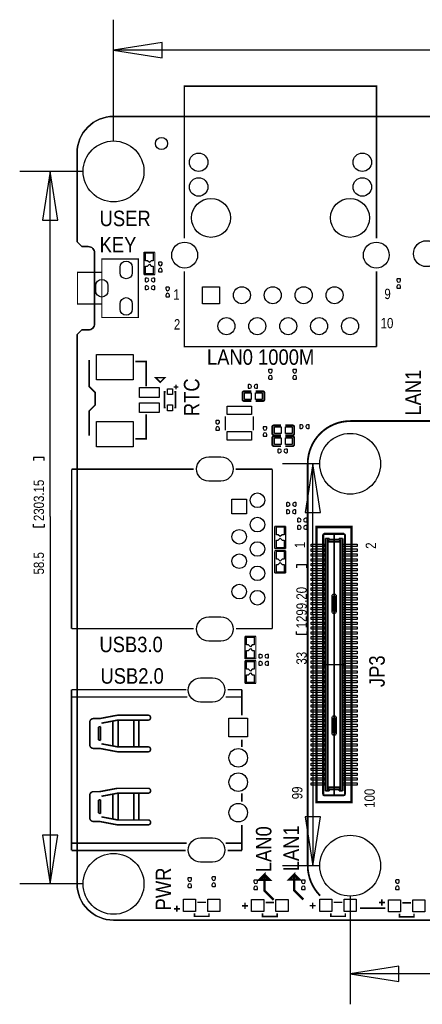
# Model space of a CAD drawing. Extents: x -5.9 to 88.8, y -7.5 to 73.4.
# Tile 1 of 6: x -5.9 to 27.2, y -7.5 to 73.4. Entities that reach past the tile are written whole.
import ezdxf

# ---------------------------------------------------------------- set-up
doc = ezdxf.new("R2010")
doc.units = 0
for name, color, linetype in [('BG_DIMENSION', 85, 'CONTINUOUS'), ('BG_OUTLINE', 5, 'CONTINUOUS'), ('BG_SILKSCREEN_TOP', 142, 'CONTINUOUS'), ('PG_SILKSCREEN_TOP', 7, 'CONTINUOUS'), ('PIN_TOP', 96, 'CONTINUOUS')]:
    doc.layers.add(name, color=color, linetype=linetype)

msp = doc.modelspace()

# ---------------------------------------------------------------- linework, layer by layer
at = {"layer": 'BG_DIMENSION'}
for points in [[(1.803705, 63.402591), (1.803705, 73.36315)], [(5.803697, 71.488148), (1.803705, 70.863155), (5.803697, 70.238163), (5.803697, 71.488148)], [(39.463472, 70.863155), (1.803705, 70.863155)], [(-0.69629, 60.902596), (-5.911748, 60.902596)], [(-2.786761, 56.902604), (-3.411753, 60.902596), (-4.036746, 56.902604), (-2.786761, 56.902604)], [(-3.411753, 32.57263), (-3.411753, 60.902596)], [(-3.911752, 37.16114), (-3.911752, 37.411127), (-4.761763, 37.411127), (-4.761763, 37.16114)], [(18.753404, 36.894287), (15.678556, 36.894287)], [(18.803544, 32.894295), (18.178551, 36.894287), (17.553559, 32.894295), (18.803544, 32.894295)], [(18.178551, 24.467439), (18.178551, 36.894287)], [(-3.411753, 32.57263), (-3.411753, 2.402611)], [(-3.911752, 31.943142), (-3.911752, 31.693155), (-4.761763, 31.693155), (-4.761763, 31.943142)], [(17.678552, 28.352953), (17.678552, 28.60294), (16.828541, 28.60294), (16.828541, 28.352953)], [(18.178551, 24.467439), (18.178551, 3.894709)], [(17.678552, 23.134955), (17.678552, 22.884968), (16.828541, 22.884968), (16.828541, 23.134955)], [(17.553559, 7.894701), (18.178551, 3.894709), (18.803544, 7.894701), (17.553559, 7.894701)], [(-4.036746, 6.402603), (-3.411753, 2.402611), (-2.786761, 6.402603), (-4.036746, 6.402603)], [(18.753404, 3.894709), (15.678556, 3.894709)], [(-0.69629, 2.402611), (-5.911748, 2.402611)], [(21.253399, 1.394714), (21.253399, -7.48731)], [(25.253391, -4.362323), (21.253399, -4.987315), (25.253391, -5.612308), (25.253391, -4.362323)], [(44.443955, -4.987315), (21.253399, -4.987315)]]:
    msp.add_lwpolyline(points, dxfattribs=at)
at = {"layer": 'BG_OUTLINE'}
for points in [[(85.803994, 65.420011), (1.802994, 65.420011, 0.414175), (-1.194003, 62.422989), (-1.194003, 55.109999), (-0.813003, 54.728999), (-0.26985, 54.728999, -0.414214), (0.23815, 54.220999), (0.23815, 48.405009, -0.414214), (-0.26985, 47.897009), (-0.813003, 47.897009), (-1.194003, 47.516009), (-1.194003, 2.421001, 0.414213), (1.802994, -0.575996), (41.801009, -0.575996)], [(-1.194003, 62.422989, -0.414175), (1.802994, 65.420011)], [(-1.194003, 2.421001), (-1.194003, 47.516009), (-0.813003, 47.897009), (-0.26985, 47.897009, 0.414214), (0.23815, 48.405009), (0.23815, 54.220999, 0.414214), (-0.26985, 54.728999), (-0.813003, 54.728999), (-1.194003, 55.109999), (-1.194003, 62.422989)], [(1.802994, -0.575996, -0.414213), (-1.194003, 2.421001)]]:
    msp.add_lwpolyline(points, format="xyb", dxfattribs=at)
for points in [[(1.802994, 65.420011), (85.803994, 65.420011)], [(0.23815, 54.220999), (0.23815, 54.179241)], [(0.23815, 48.405009), (0.23815, 48.506786)], [(41.801009, -0.575996), (1.802994, -0.575996)]]:
    msp.add_lwpolyline(points, dxfattribs=at)
at = {"layer": 'BG_SILKSCREEN_TOP', "const_width": 0.2}
for points in [[(14.959711, 1.094105), (14.209725, 1.844091), (14.209725, 3.144088), (13.809726, 2.744089), (14.609724, 2.744089), (14.209725, 3.144088)], [(17.403369, 1.119708), (16.653383, 1.869694), (16.653383, 3.169691), (16.253384, 2.769692), (17.053382, 2.769692), (16.653383, 3.169691)]]:
    msp.add_lwpolyline(points, dxfattribs=at)
at = {"layer": 'PG_SILKSCREEN_TOP'}
for points, const_width in [([(7.624089, 55.4117), (7.624089, 67.911701), (23.424109, 67.911701), (23.424109, 55.4117)], 0.127), ([(5.200091, 54.272307), (4.29989, 54.272307)], 0.100101), ([(4.300398, 54.274593), (4.300398, 52.425397)], 0.100101), ([(5.196992, 52.430502), (5.199609, 54.269488)], 0.100101), ([(0.84201, 53.712999), (0.84201, 48.913009), (3.842004, 48.913009), (3.842004, 53.712999), (0.84201, 53.712999)], 0.100101), ([(0.84201, 52.613001), (-1.157986, 52.613001), (-1.157986, 50.013006), (0.84201, 50.013006)], 0.100101), ([(23.424109, 46.511693), (7.624089, 46.511693), (7.624089, 52.711706)], 0.127), ([(23.424109, 52.711706), (23.424109, 46.511693)], 0.127), ([(4.29989, 52.427708), (5.200091, 52.427708)], 0.100101), ([(-0.207493, 45.415505), (-0.207493, 43.256505), (0.300507, 42.748505), (0.300507, 41.732505), (-0.207493, 41.224505), (-0.207493, 39.192505)], 0.127), ([(4.491507, 43.256505), (4.491507, 45.288505), (3.602507, 45.288505)], 0.127), ([(5.640807, 43.591582), (6.021807, 43.972582), (5.259807, 43.972582), (5.640807, 43.591582)], 0.127), ([(6.090793, 41.504108), (5.990793, 41.504108), (5.990793, 42.804105), (6.090793, 42.804105)], 0.127), ([(6.740804, 43.204105), (7.140804, 43.204105)], 0.127), ([(6.790792, 42.804105), (6.890791, 42.804105), (6.890791, 41.504108), (6.790792, 41.504108)], 0.127), ([(6.940804, 43.404104), (6.940804, 43.004105)], 0.127), ([(12.527102, 42.850308), (13.124688, 42.850308)], 0.150012), ([(14.072895, 42.850308), (13.475208, 42.850308)], 0.150012), ([(12.400102, 42.177005), (12.400102, 42.723308)], 0.150012), ([(12.527102, 42.050005), (13.124688, 42.050005)], 0.150012), ([(14.072895, 42.050005), (13.475208, 42.050005)], 0.150012), ([(14.199895, 42.723308), (14.199895, 42.177005)], 0.150012), ([(4.491507, 40.970505), (4.491507, 38.938505), (3.602507, 38.938505)], 0.127), ([(10.999978, 39.651991), (10.999978, 40.792806)], 0.100101), ([(13.299999, 39.651991), (13.299999, 40.792806)], 0.100101), ([(21.263, 40.404009), (69.263006, 40.404009)], 0.150012), ([(14.85011, 39.37701), (14.85011, 39.923288)], 0.150012), ([(14.97711, 40.050288), (15.574696, 40.050288)], 0.150012), ([(16.522903, 40.050288), (15.92519, 40.050288)], 0.150012), ([(16.649903, 39.923288), (16.649903, 39.37701)], 0.150012), ([(14.85011, 38.477012), (14.85011, 39.02329)], 0.150012), ([(14.97711, 39.25001), (15.574696, 39.25001)], 0.150012), ([(14.97711, 39.15029), (15.574696, 39.15029)], 0.150012), ([(16.522903, 39.25001), (15.92519, 39.25001)], 0.150012), ([(16.522903, 39.15029), (15.92519, 39.15029)], 0.150012), ([(16.649903, 39.02329), (16.649903, 38.477012)], 0.150012), ([(14.97711, 38.350012), (15.574696, 38.350012)], 0.150012), ([(16.522903, 38.350012), (15.92519, 38.350012)], 0.150012), ([(-1.650009, 23.350093), (-1.645996, 36.453597)], 0.119888), ([(-1.650009, 36.450092), (8.379993, 36.450092)], 0.119888), ([(11.829999, 36.450092), (14.850008, 36.449991)], 0.119888), ([(14.850008, 36.449991), (14.850008, 23.349991)], 0.119888), ([(17.763007, 3.904005), (17.763007, 36.90399)], 0.150012), ([(15.952292, 31.772301), (15.052091, 31.772301)], 0.100101), ([(15.052573, 31.774613), (15.052573, 29.925391)], 0.100101), ([(15.949193, 29.930496), (15.951784, 31.769507)], 0.100101), ([(21.370011, 9.103995), (18.490006, 9.103995), (18.490006, 31.704001), (21.370011, 31.704001), (21.370011, 9.103995)], 0.2), ([(19.00489, 31.064098), (19.055004, 31.113908)], 0.127), ([(19.00489, 9.743897), (19.00489, 31.064098)], 0.127), ([(19.104991, 31.163895), (19.055004, 31.113908)], 0.127), ([(19.055004, 31.113908), (19.055004, 9.694088)], 0.127), ([(19.055004, 31.113908), (20.804988, 31.113908)], 0.127), ([(20.755, 31.163895), (19.104991, 31.163895)], 0.127), ([(19.214998, 30.774107), (19.530009, 30.774107)], 0.127), ([(19.214998, 30.774107), (19.214998, 10.033889)], 0.127), ([(19.365112, 30.774107), (19.365112, 10.033889)], 0.127), ([(19.530009, 30.674005), (19.530009, 30.774107)], 0.127), ([(19.530009, 30.674005), (20.330008, 30.674005)], 0.127), ([(19.530009, 30.674005), (19.530009, 30.639207)], 0.127), ([(19.930008, 9.694088), (19.930008, 31.163895)], 0.127), ([(20.330008, 30.774107), (20.330008, 30.674005)], 0.127), ([(20.330008, 30.774107), (20.644993, 30.774107)], 0.127), ([(20.330008, 30.639207), (20.330008, 30.674005)], 0.127), ([(20.494904, 30.774107), (20.494904, 10.033889)], 0.127), ([(20.644993, 10.033889), (20.644993, 30.774107)], 0.127), ([(20.755, 31.163895), (20.804988, 31.113908)], 0.127), ([(20.804988, 31.113908), (20.804988, 9.694088)], 0.127), ([(20.804988, 31.113908), (20.855102, 31.064098)], 0.127), ([(20.855102, 9.743897), (20.855102, 31.064098)], 0.127), ([(15.052091, 29.927702), (15.952292, 29.927702)], 0.100101), ([(19.530009, 30.639207), (19.365112, 30.639207)], 0.127), ([(19.365112, 30.534508), (19.365112, 30.534305)], 0.127), ([(19.365112, 30.534305), (19.365112, 30.533797)], 0.127), ([(19.365112, 30.533797), (19.365112, 30.533492)], 0.127), ([(19.365112, 30.533492), (19.365392, 30.533289)], 0.127), ([(19.365392, 30.533289), (19.365595, 30.53301)], 0.127), ([(19.365595, 30.53301), (19.3659, 30.532807)], 0.127), ([(19.3659, 30.532807), (20.494092, 30.532807)], 0.127), ([(19.368694, 30.530013), (19.3659, 30.532807)], 0.127), ([(19.373012, 30.525593), (19.368694, 30.530013)], 0.127), ([(19.379108, 30.519599), (19.373012, 30.525593)], 0.127), ([(19.386398, 30.512207), (19.379108, 30.519599)], 0.127), ([(19.39511, 30.503495), (19.386398, 30.512207)], 0.127), ([(19.404508, 30.494199), (19.39511, 30.503495)], 0.127), ([(19.414592, 30.483988), (19.404508, 30.494199)], 0.127), ([(19.425006, 30.473599), (19.414592, 30.483988)], 0.127), ([(19.425006, 30.473599), (19.425006, 10.334396)], 0.127), ([(19.425006, 30.473599), (20.435011, 30.473599)], 0.127), ([(20.494904, 30.639207), (20.330008, 30.639207)], 0.127), ([(20.435011, 30.473599), (20.4454, 30.483988)], 0.127), ([(20.435011, 30.473599), (20.435011, 10.334396)], 0.127), ([(20.4454, 30.483988), (20.455509, 30.494199)], 0.127), ([(20.455509, 30.494199), (20.464907, 30.503495)], 0.127), ([(20.464907, 30.503495), (20.473594, 30.512207)], 0.127), ([(20.473594, 30.512207), (20.480909, 30.519599)], 0.127), ([(20.480909, 30.519599), (20.487005, 30.525593)], 0.127), ([(20.487005, 30.525593), (20.491298, 30.530013)], 0.127), ([(20.491298, 30.530013), (20.494092, 30.532807)], 0.127), ([(20.494092, 30.532807), (20.494396, 30.53301)], 0.127), ([(20.494396, 30.53301), (20.4946, 30.533289)], 0.127), ([(20.4946, 30.533289), (20.494904, 30.533492)], 0.127), ([(20.494904, 30.534305), (20.494904, 30.534508)], 0.127), ([(20.494904, 30.533797), (20.494904, 30.534305)], 0.127), ([(20.494904, 30.533492), (20.494904, 30.533797)], 0.127), ([(15.952292, 29.772305), (15.052091, 29.772305)], 0.100101), ([(15.05519, 29.769511), (15.052573, 27.9305)], 0.100101), ([(15.951784, 27.925395), (15.951784, 29.774591)], 0.100101), ([(15.052091, 27.927706), (15.952292, 27.927706)], 0.100101), ([(19.755002, 24.7126), (19.755002, 26.095604)], 0.127), ([(19.879996, 26.046608), (19.879996, 24.761393)], 0.127), ([(19.979996, 26.046608), (19.979996, 24.761393)], 0.127), ([(20.104989, 24.7126), (20.104989, 26.095604)], 0.127), ([(8.379993, 23.350093), (-1.650009, 23.350093)], 0.119888), ([(14.850008, 23.349991), (11.880012, 23.350093)], 0.119888), ([(13.5001, 22.722307), (12.599899, 22.722307)], 0.100101), ([(12.600407, 22.724593), (12.600407, 20.875396)], 0.100101), ([(13.497001, 20.880502), (13.499592, 22.719513)], 0.100101), ([(12.599899, 20.877708), (13.5001, 20.877708)], 0.100101), ([(13.5001, 20.722311), (12.599899, 20.722311)], 0.100101), ([(12.602997, 20.719491), (12.600407, 18.880506)], 0.100101), ([(13.499592, 18.8754), (13.499592, 20.724597)], 0.100101), ([(20.855102, 20.403998), (19.00489, 20.403998)], 0.127), ([(12.599899, 18.877712), (13.5001, 18.877712)], 0.100101), ([(-1.650009, 5.150002), (-1.650009, 18.350001)], 0.127), ([(-1.650009, 18.350001), (7.774991, 18.350001)], 0.127), ([(7.874991, 17.750003), (-1.650009, 17.750003)], 0.127), ([(12.349988, 17.750003), (11.024997, 17.750003)], 0.127), ([(11.175009, 18.350001), (12.349988, 18.350001)], 0.127), ([(12.349988, 16.250006), (12.349988, 18.350001)], 0.127), ([(2.11201, 16.250006), (0.662991, 15.975)], 0.127), ([(4.650003, 16.250006), (2.11201, 16.250006)], 0.127), ([(-0.150012, 13.824991), (-0.150012, 15.675)], 0.127), ([(0.662991, 15.975), (0.150012, 15.975)], 0.127), ([(0.570001, 15.29301), (0.737006, 15.323998)], 0.127), ([(0.737006, 14.175994), (0.737006, 15.323998)], 0.127), ([(2.150008, 15.850006), (0.812013, 15.596006)], 0.127), ([(1.750009, 13.726008), (1.750009, 15.77401)], 0.127), ([(4.650003, 15.850006), (2.150008, 15.850006)], 0.127), ([(2.177999, 13.650011), (2.177999, 15.850006)], 0.127), ([(3.474999, 13.650011), (3.474999, 15.850006)], 0.127), ([(3.879012, 15.850006), (3.879012, 13.650011)], 0.127), ([(19.755002, 16.095396), (19.755002, 14.712391)], 0.127), ([(19.879996, 14.761388), (19.879996, 16.046602)], 0.127), ([(19.979996, 14.761388), (19.979996, 16.046602)], 0.127), ([(20.104989, 16.095396), (20.104989, 14.712391)], 0.127), ([(0.570001, 14.207998), (0.570001, 15.29301)], 0.127), ([(0.737006, 14.175994), (0.570001, 14.207998)], 0.127), ([(2.150008, 13.650011), (0.812013, 13.904011)], 0.127), ([(12.349988, 13.650011), (12.349988, 14.25001)], 0.127), ([(0.150012, 13.524992), (0.662991, 13.524992)], 0.127), ([(0.662991, 13.524992), (2.11201, 13.250012)], 0.127), ([(2.11201, 13.250012), (4.650003, 13.250012)], 0.127), ([(2.150008, 13.650011), (4.650003, 13.650011)], 0.127), ([(-0.150012, 7.825003), (-0.150012, 9.675012)], 0.127), ([(0.662991, 9.975012), (0.150012, 9.975012)], 0.127), ([(2.11201, 10.249992), (0.662991, 9.975012)], 0.127), ([(2.150008, 9.849993), (0.812013, 9.595993)], 0.127), ([(1.750009, 7.725994), (1.750009, 9.773996)], 0.127), ([(4.650003, 10.249992), (2.11201, 10.249992)], 0.127), ([(4.650003, 9.849993), (2.150008, 9.849993)], 0.127), ([(2.177009, 9.849993), (2.177009, 7.649997)], 0.127), ([(3.474999, 7.649997), (3.474999, 9.849993)], 0.127), ([(3.879012, 9.849993), (3.879012, 7.649997)], 0.127), ([(12.349988, 9.149994), (12.349988, 9.849993)], 0.127), ([(19.055004, 9.694088), (19.00489, 9.743897)], 0.127), ([(20.804988, 9.694088), (19.055004, 9.694088)], 0.127), ([(19.055004, 9.694088), (19.104991, 9.644101)], 0.127), ([(20.755, 9.644101), (19.104991, 9.644101)], 0.127), ([(19.530009, 10.033889), (19.214998, 10.033889)], 0.127), ([(19.365392, 10.274706), (19.365112, 10.274503)], 0.127), ([(19.365112, 10.274503), (19.365112, 10.274198)], 0.127), ([(19.365112, 10.274198), (19.365112, 10.27369)], 0.127), ([(19.365112, 10.27369), (19.365112, 10.273513)], 0.127), ([(19.530009, 10.168788), (19.365112, 10.168788)], 0.127), ([(19.365595, 10.275011), (19.365392, 10.274706)], 0.127), ([(19.3659, 10.275189), (19.365595, 10.275011)], 0.127), ([(19.368694, 10.278008), (19.3659, 10.275189)], 0.127), ([(20.494092, 10.275189), (19.3659, 10.275189)], 0.127), ([(19.373012, 10.282403), (19.368694, 10.278008)], 0.127), ([(19.379108, 10.288397), (19.373012, 10.282403)], 0.127), ([(19.386398, 10.295788), (19.379108, 10.288397)], 0.127), ([(19.39511, 10.304501), (19.386398, 10.295788)], 0.127), ([(19.404508, 10.313797), (19.39511, 10.304501)], 0.127), ([(19.414592, 10.324008), (19.404508, 10.313797)], 0.127), ([(19.425006, 10.334396), (19.414592, 10.324008)], 0.127), ([(20.435011, 10.334396), (19.425006, 10.334396)], 0.127), ([(19.530009, 10.168788), (19.530009, 10.13399)], 0.127), ([(19.530009, 10.13399), (19.530009, 10.033889)], 0.127), ([(20.330008, 10.13399), (19.530009, 10.13399)], 0.127), ([(20.330008, 10.168788), (20.494904, 10.168788)], 0.127), ([(20.330008, 10.168788), (20.330008, 10.13399)], 0.127), ([(20.330008, 10.13399), (20.330008, 10.033889)], 0.127), ([(20.330008, 10.033889), (20.644993, 10.033889)], 0.127), ([(20.435011, 10.334396), (20.4454, 10.324008)], 0.127), ([(20.4454, 10.324008), (20.455509, 10.313797)], 0.127), ([(20.455509, 10.313797), (20.464907, 10.304501)], 0.127), ([(20.464907, 10.304501), (20.473594, 10.295788)], 0.127), ([(20.473594, 10.295788), (20.480909, 10.288397)], 0.127), ([(20.480909, 10.288397), (20.487005, 10.282403)], 0.127), ([(20.487005, 10.282403), (20.491298, 10.278008)], 0.127), ([(20.491298, 10.278008), (20.494092, 10.275189)], 0.127), ([(20.494396, 10.275011), (20.494092, 10.275189)], 0.127), ([(20.4946, 10.274706), (20.494396, 10.275011)], 0.127), ([(20.494904, 10.274503), (20.4946, 10.274706)], 0.127), ([(20.494904, 10.274198), (20.494904, 10.274503)], 0.127), ([(20.494904, 10.27369), (20.494904, 10.274198)], 0.127), ([(20.494904, 10.273513), (20.494904, 10.27369)], 0.127), ([(20.804988, 9.694088), (20.755, 9.644101)], 0.127), ([(20.855102, 9.743897), (20.804988, 9.694088)], 0.127), ([(0.570001, 9.292996), (0.737006, 9.32401)], 0.127), ([(0.570001, 8.20801), (0.570001, 9.292996)], 0.127), ([(0.737006, 8.176006), (0.737006, 9.32401)], 0.127), ([(0.737006, 8.176006), (0.570001, 8.20801)], 0.127), ([(0.150012, 7.525004), (0.662991, 7.525004)], 0.127), ([(0.662991, 7.525004), (2.11201, 7.249998)], 0.127), ([(2.150008, 7.649997), (0.812013, 7.903997)], 0.127), ([(2.11201, 7.249998), (4.650003, 7.249998)], 0.127), ([(2.150008, 7.649997), (4.650003, 7.649997)], 0.127), ([(12.349988, 5.150002), (12.349988, 7.249998)], 0.127), ([(-1.650009, 5.750001), (7.825003, 5.750001)], 0.127), ([(11.024997, 5.750001), (12.349988, 5.750001)], 0.127), ([(7.725004, 5.150002), (-1.650009, 5.150002)], 0.127), ([(12.349988, 5.150002), (11.175009, 5.150002)], 0.127), ([(8.701989, 0.888009), (9.401988, 0.888009)], 0.127), ([(12.610008, 0.351003), (12.610008, 0.851002)], 0.127), ([(14.299997, 0.880999), (14.999995, 0.880999)], 0.127), ([(18.16801, 0.36101), (18.16801, 0.861009)], 0.127), ([(19.908012, 0.891007), (20.608011, 0.891007)], 0.127), ([(23.610011, 0.870001), (24.11001, 0.870001)], 0.127), ([(23.859998, 0.619989), (23.859998, 1.119988)], 0.127), ([(25.550012, 0.850011), (26.250011, 0.850011)], 0.127), ([(6.761988, 0.357988), (7.262012, 0.357988)], 0.127), ([(7.012, 0.108001), (7.012, 0.608)], 0.127), ([(8.452002, -0.011989), (8.452002, -0.262001), (9.652, -0.262001), (9.652, -0.011989)], 0.127), ([(12.359996, 0.600989), (12.859995, 0.600989)], 0.127), ([(14.05001, -0.018999), (14.05001, -0.269011), (15.250008, -0.269011), (15.250008, -0.018999)], 0.127), ([(17.917998, 0.610997), (18.417997, 0.610997)], 0.127), ([(19.658, -0.008992), (19.658, -0.259004), (20.857997, -0.259004), (20.857997, -0.008992)], 0.127), ([(24.14999, 0.404012), (22.049994, 0.404012)], 0.150012), ([(25.3, -0.050013), (25.3, -0.299999), (26.499998, -0.299999), (26.499998, -0.050013)], 0.127)]:
    msp.add_lwpolyline(points, dxfattribs=dict(at, const_width=const_width))
for points, const_width in [([(12.400102, 42.723308, -0.414245), (12.527102, 42.850308)], 0.150012), ([(14.072895, 42.850308, -0.414248), (14.199895, 42.723308)], 0.150012), ([(12.527102, 42.050005, -0.414335), (12.400102, 42.177005)], 0.150012), ([(14.199895, 42.177005, -0.414339), (14.072895, 42.050005)], 0.150012), ([(17.763007, 36.90399, -0.414213), (21.263, 40.404009)], 0.150012), ([(14.85011, 39.923288, -0.414287), (14.97711, 40.050288)], 0.150012), ([(16.522903, 40.050288, -0.414267), (16.649903, 39.923288)], 0.150012), ([(14.97711, 39.25001, -0.414356), (14.85011, 39.37701)], 0.150012), ([(14.85011, 39.02329, -0.414284), (14.97711, 39.15029)], 0.150012), ([(16.649903, 39.37701, -0.414335), (16.522903, 39.25001)], 0.150012), ([(16.522903, 39.15029, -0.414264), (16.649903, 39.02329)], 0.150012), ([(14.97711, 38.350012, -0.414358), (14.85011, 38.477012)], 0.150012), ([(16.649903, 38.477012, -0.414338), (16.522903, 38.350012)], 0.150012), ([(19.761098, 26.119506, 0.125788), (19.755002, 26.095604)], 0.127), ([(20.080097, 26.13881, 0.26808), (19.779894, 26.13881)], 0.127), ([(19.979996, 26.046608, 0.145956), (19.879996, 26.046608)], 0.127), ([(20.104989, 26.095604, 0.125802), (20.098893, 26.119506)], 0.127), ([(19.755002, 24.7126, 0.126249), (19.761098, 24.688495)], 0.127), ([(19.779894, 24.669191, 0.268099), (20.080097, 24.669191)], 0.127), ([(19.879996, 24.761393, 0.145973), (19.979996, 24.761393)], 0.127), ([(20.098893, 24.688495, 0.126263), (20.104989, 24.7126)], 0.127), ([(4.650003, 15.850006, 0.999983), (4.650003, 16.250006)], 0.127), ([(19.761098, 16.1195, 0.126251), (19.755002, 16.095396)], 0.127), ([(20.080097, 16.138804, 0.268101), (19.779894, 16.138804)], 0.127), ([(20.104989, 16.095396, 0.126265), (20.098893, 16.1195)], 0.127), ([(0.150012, 15.975, 0.414189), (-0.150012, 15.675)], 0.127), ([(19.979996, 16.046602, 0.145976), (19.879996, 16.046602)], 0.127), ([(19.755002, 14.712391, 0.125787), (19.761098, 14.68849)], 0.127), ([(19.779894, 14.669211, 0.268093), (20.080097, 14.669211)], 0.127), ([(19.879996, 14.761388, 0.145954), (19.979996, 14.761388)], 0.127), ([(20.098893, 14.68849, 0.125801), (20.104989, 14.712391)], 0.127), ([(-0.150012, 13.824991, 0.414005), (0.150012, 13.524992)], 0.127), ([(4.650003, 13.250012, 0.999983), (4.650003, 13.650011)], 0.127), ([(0.150012, 9.975012, 0.414182), (-0.150012, 9.675012)], 0.127), ([(4.650003, 9.849993, 0.999983), (4.650003, 10.249992)], 0.127), ([(-0.150012, 7.825003, 0.414013), (0.150012, 7.525004)], 0.127), ([(4.650003, 7.249998, 0.999983), (4.650003, 7.649997)], 0.127), ([(18.783503, 1.433601, -0.198451), (17.763007, 3.904005)], 0.150012)]:
    msp.add_lwpolyline(points, format="xyb", dxfattribs=dict(at, const_width=const_width))
at = {"layer": 'PIN_TOP'}
for points in [[(5.068011, 53.573197), (4.909007, 53.573197), (4.750003, 53.414193), (4.590999, 53.573197), (4.431995, 53.573197), (4.431995, 54.208197), (5.068011, 54.208197)], [(4.431995, 53.126818), (4.590999, 53.126818), (4.750003, 53.285822), (4.909007, 53.126818), (5.068011, 53.126818), (5.068011, 52.491818), (4.431995, 52.491818)], [(10.509098, 51.436702), (10.509098, 50.036705), (9.1091, 50.036705), (9.1091, 51.436702)], [(0.410616, 45.87856), (3.41061, 45.87856), (3.41061, 43.778462), (0.410616, 43.778462)], [(3.945407, 43.148555), (5.545607, 43.148555), (5.545607, 42.348455), (3.945407, 42.348455)], [(6.240805, 43.054092), (6.640805, 43.054092), (6.640805, 42.574083), (6.240805, 42.574083)], [(13.124917, 42.72501), (13.124917, 42.174998), (12.574905, 42.174998), (12.574905, 42.72501)], [(14.025093, 42.72501), (14.025093, 42.174998), (13.475081, 42.174998), (13.475081, 42.72501)], [(3.945407, 41.898646), (5.545607, 41.898646), (5.545607, 41.098546), (3.945407, 41.098546)], [(6.240805, 41.734105), (6.640805, 41.734105), (6.640805, 41.254096), (6.240805, 41.254096)], [(13.149491, 40.936012), (11.150486, 40.936012), (11.150486, 41.637001), (13.149491, 41.637001)], [(0.410616, 40.378444), (3.41061, 40.378444), (3.41061, 38.278346), (0.410616, 38.278346)], [(15.574924, 39.925015), (15.574924, 39.375004), (15.024913, 39.375004), (15.024913, 39.925015)], [(16.4751, 39.925015), (16.4751, 39.375004), (15.925089, 39.375004), (15.925089, 39.925015)], [(13.149491, 38.83599), (11.150486, 38.83599), (11.150486, 39.53698), (13.149491, 39.53698)], [(15.574924, 39.025017), (15.574924, 38.475006), (15.024913, 38.475006), (15.024913, 39.025017)], [(16.4751, 39.025017), (16.4751, 38.475006), (15.925089, 38.475006), (15.925089, 39.025017)], [(11.530025, 34.000084), (12.730023, 34.000084), (12.730023, 32.800087), (11.530025, 32.800087)], [(15.820187, 31.073192), (15.661183, 31.073192), (15.502179, 30.914188), (15.343175, 31.073192), (15.184171, 31.073192), (15.184171, 31.708192), (15.820187, 31.708192)], [(15.184171, 30.626812), (15.343175, 30.626812), (15.502179, 30.785816), (15.661183, 30.626812), (15.820187, 30.626812), (15.820187, 29.991812), (15.184171, 29.991812)], [(19.179997, 30.104105), (18.039994, 30.104105), (18.039994, 30.304105), (19.179997, 30.304105)], [(21.820022, 30.104105), (20.68002, 30.104105), (20.68002, 30.304105), (21.820022, 30.304105)], [(15.820187, 29.073196), (15.661183, 29.073196), (15.502179, 28.914192), (15.343175, 29.073196), (15.184171, 29.073196), (15.184171, 29.708196), (15.820187, 29.708196)], [(19.179997, 29.704106), (18.039994, 29.704106), (18.039994, 29.904106), (19.179997, 29.904106)], [(19.179997, 29.304107), (18.039994, 29.304107), (18.039994, 29.504107), (19.179997, 29.504107)], [(21.820022, 29.704106), (20.68002, 29.704106), (20.68002, 29.904106), (21.820022, 29.904106)], [(21.820022, 29.304107), (20.68002, 29.304107), (20.68002, 29.504107), (21.820022, 29.504107)], [(15.184171, 28.626816), (15.343175, 28.626816), (15.502179, 28.78582), (15.661183, 28.626816), (15.820187, 28.626816), (15.820187, 27.991816), (15.184171, 27.991816)], [(19.179997, 28.904108), (18.039994, 28.904108), (18.039994, 29.104107), (19.179997, 29.104107)], [(19.179997, 28.504109), (18.039994, 28.504109), (18.039994, 28.704108), (19.179997, 28.704108)], [(19.179997, 28.104109), (18.039994, 28.104109), (18.039994, 28.304109), (19.179997, 28.304109)], [(21.820022, 28.904108), (20.68002, 28.904108), (20.68002, 29.104107), (21.820022, 29.104107)], [(21.820022, 28.504109), (20.68002, 28.504109), (20.68002, 28.704108), (21.820022, 28.704108)], [(21.820022, 28.104109), (20.68002, 28.104109), (20.68002, 28.304109), (21.820022, 28.304109)], [(19.179997, 27.70411), (18.039994, 27.70411), (18.039994, 27.90411), (19.179997, 27.90411)], [(19.179997, 27.304086), (18.039994, 27.304086), (18.039994, 27.504085), (19.179997, 27.504085)], [(21.820022, 27.70411), (20.68002, 27.70411), (20.68002, 27.90411), (21.820022, 27.90411)], [(21.820022, 27.304086), (20.68002, 27.304086), (20.68002, 27.504085), (21.820022, 27.504085)], [(19.179997, 26.904086), (18.039994, 26.904086), (18.039994, 27.104086), (19.179997, 27.104086)], [(19.179997, 26.504087), (18.039994, 26.504087), (18.039994, 26.704087), (19.179997, 26.704087)], [(21.820022, 26.904086), (20.68002, 26.904086), (20.68002, 27.104086), (21.820022, 27.104086)], [(21.820022, 26.504087), (20.68002, 26.504087), (20.68002, 26.704087), (21.820022, 26.704087)], [(19.179997, 26.104088), (18.039994, 26.104088), (18.039994, 26.304088), (19.179997, 26.304088)], [(19.179997, 25.704089), (18.039994, 25.704089), (18.039994, 25.904088), (19.179997, 25.904088)], [(21.820022, 26.104088), (20.68002, 26.104088), (20.68002, 26.304088), (21.820022, 26.304088)], [(21.820022, 25.704089), (20.68002, 25.704089), (20.68002, 25.904088), (21.820022, 25.904088)], [(19.179997, 25.30409), (18.039994, 25.30409), (18.039994, 25.504089), (19.179997, 25.504089)], [(19.179997, 24.90409), (18.039994, 24.90409), (18.039994, 25.10409), (19.179997, 25.10409)], [(21.820022, 25.30409), (20.68002, 25.30409), (20.68002, 25.504089), (21.820022, 25.504089)], [(21.820022, 24.90409), (20.68002, 24.90409), (20.68002, 25.10409), (21.820022, 25.10409)], [(19.179997, 24.504091), (18.039994, 24.504091), (18.039994, 24.704091), (19.179997, 24.704091)], [(19.179997, 24.104092), (18.039994, 24.104092), (18.039994, 24.304092), (19.179997, 24.304092)], [(21.820022, 24.504091), (20.68002, 24.504091), (20.68002, 24.704091), (21.820022, 24.704091)], [(21.820022, 24.104092), (20.68002, 24.104092), (20.68002, 24.304092), (21.820022, 24.304092)], [(19.179997, 23.704093), (18.039994, 23.704093), (18.039994, 23.904092), (19.179997, 23.904092)], [(19.179997, 23.304094), (18.039994, 23.304094), (18.039994, 23.504093), (19.179997, 23.504093)], [(21.820022, 23.704093), (20.68002, 23.704093), (20.68002, 23.904092), (21.820022, 23.904092)], [(21.820022, 23.304094), (20.68002, 23.304094), (20.68002, 23.504093), (21.820022, 23.504093)], [(13.36802, 22.023197), (13.209016, 22.023197), (13.050012, 21.864193), (12.891008, 22.023197), (12.732004, 22.023197), (12.732004, 22.658197), (13.36802, 22.658197)], [(19.179997, 22.904094), (18.039994, 22.904094), (18.039994, 23.104094), (19.179997, 23.104094)], [(19.179997, 22.504095), (18.039994, 22.504095), (18.039994, 22.704095), (19.179997, 22.704095)], [(21.820022, 22.904094), (20.68002, 22.904094), (20.68002, 23.104094), (21.820022, 23.104094)], [(21.820022, 22.504095), (20.68002, 22.504095), (20.68002, 22.704095), (21.820022, 22.704095)], [(19.179997, 22.104096), (18.039994, 22.104096), (18.039994, 22.304096), (19.179997, 22.304096)], [(19.179997, 21.704097), (18.039994, 21.704097), (18.039994, 21.904096), (19.179997, 21.904096)], [(21.820022, 22.104096), (20.68002, 22.104096), (20.68002, 22.304096), (21.820022, 22.304096)], [(21.820022, 21.704097), (20.68002, 21.704097), (20.68002, 21.904096), (21.820022, 21.904096)], [(12.732004, 21.576817), (12.891008, 21.576817), (13.050012, 21.735821), (13.209016, 21.576817), (13.36802, 21.576817), (13.36802, 20.941817), (12.732004, 20.941817)], [(19.179997, 21.304098), (18.039994, 21.304098), (18.039994, 21.504097), (19.179997, 21.504097)], [(19.179997, 20.904098), (18.039994, 20.904098), (18.039994, 21.104098), (19.179997, 21.104098)], [(21.820022, 21.304098), (20.68002, 21.304098), (20.68002, 21.504097), (21.820022, 21.504097)], [(21.820022, 20.904098), (20.68002, 20.904098), (20.68002, 21.104098), (21.820022, 21.104098)], [(13.36802, 20.023201), (13.209016, 20.023201), (13.050012, 19.864197), (12.891008, 20.023201), (12.732004, 20.023201), (12.732004, 20.658201), (13.36802, 20.658201)], [(19.179997, 20.504099), (18.039994, 20.504099), (18.039994, 20.704099), (19.179997, 20.704099)], [(19.179997, 20.1041), (18.039994, 20.1041), (18.039994, 20.3041), (19.179997, 20.3041)], [(21.820022, 20.504099), (20.68002, 20.504099), (20.68002, 20.704099), (21.820022, 20.704099)], [(21.820022, 20.1041), (20.68002, 20.1041), (20.68002, 20.3041), (21.820022, 20.3041)], [(12.732004, 19.576821), (12.891008, 19.576821), (13.050012, 19.735825), (13.209016, 19.576821), (13.36802, 19.576821), (13.36802, 18.941821), (12.732004, 18.941821)], [(19.179997, 19.704101), (18.039994, 19.704101), (18.039994, 19.9041), (19.179997, 19.9041)], [(19.179997, 19.304102), (18.039994, 19.304102), (18.039994, 19.504101), (19.179997, 19.504101)], [(21.820022, 19.704101), (20.68002, 19.704101), (20.68002, 19.9041), (21.820022, 19.9041)], [(21.820022, 19.304102), (20.68002, 19.304102), (20.68002, 19.504101), (21.820022, 19.504101)], [(19.179997, 18.904102), (18.039994, 18.904102), (18.039994, 19.104102), (19.179997, 19.104102)], [(19.179997, 18.504103), (18.039994, 18.504103), (18.039994, 18.704103), (19.179997, 18.704103)], [(21.820022, 18.904102), (20.68002, 18.904102), (20.68002, 19.104102), (21.820022, 19.104102)], [(21.820022, 18.504103), (20.68002, 18.504103), (20.68002, 18.704103), (21.820022, 18.704103)], [(19.179997, 18.104104), (18.039994, 18.104104), (18.039994, 18.304104), (19.179997, 18.304104)], [(19.179997, 17.704105), (18.039994, 17.704105), (18.039994, 17.904104), (19.179997, 17.904104)], [(21.820022, 18.104104), (20.68002, 18.104104), (20.68002, 18.304104), (21.820022, 18.304104)], [(21.820022, 17.704105), (20.68002, 17.704105), (20.68002, 17.904104), (21.820022, 17.904104)], [(19.179997, 17.304106), (18.039994, 17.304106), (18.039994, 17.504105), (19.179997, 17.504105)], [(19.179997, 16.904106), (18.039994, 16.904106), (18.039994, 17.104106), (19.179997, 17.104106)], [(21.820022, 17.304106), (20.68002, 17.304106), (20.68002, 17.504105), (21.820022, 17.504105)], [(21.820022, 16.904106), (20.68002, 16.904106), (20.68002, 17.104106), (21.820022, 17.104106)], [(19.179997, 16.504107), (18.039994, 16.504107), (18.039994, 16.704107), (19.179997, 16.704107)], [(19.179997, 16.104108), (18.039994, 16.104108), (18.039994, 16.304108), (19.179997, 16.304108)], [(21.820022, 16.504107), (20.68002, 16.504107), (20.68002, 16.704107), (21.820022, 16.704107)], [(21.820022, 16.104108), (20.68002, 16.104108), (20.68002, 16.304108), (21.820022, 16.304108)], [(11.288014, 14.487982), (11.288014, 16.011982), (12.812014, 16.011982), (12.812014, 14.487982)], [(19.179997, 15.704109), (18.039994, 15.704109), (18.039994, 15.904108), (19.179997, 15.904108)], [(19.179997, 15.30411), (18.039994, 15.30411), (18.039994, 15.504109), (19.179997, 15.504109)], [(21.820022, 15.704109), (20.68002, 15.704109), (20.68002, 15.904108), (21.820022, 15.904108)], [(21.820022, 15.30411), (20.68002, 15.30411), (20.68002, 15.504109), (21.820022, 15.504109)], [(19.179997, 14.90411), (18.039994, 14.90411), (18.039994, 15.10411), (19.179997, 15.10411)], [(19.179997, 14.504086), (18.039994, 14.504086), (18.039994, 14.704085), (19.179997, 14.704085)], [(21.820022, 14.90411), (20.68002, 14.90411), (20.68002, 15.10411), (21.820022, 15.10411)], [(21.820022, 14.504086), (20.68002, 14.504086), (20.68002, 14.704085), (21.820022, 14.704085)], [(19.179997, 14.104087), (18.039994, 14.104087), (18.039994, 14.304086), (19.179997, 14.304086)], [(19.179997, 13.704087), (18.039994, 13.704087), (18.039994, 13.904087), (19.179997, 13.904087)], [(21.820022, 14.104087), (20.68002, 14.104087), (20.68002, 14.304086), (21.820022, 14.304086)], [(21.820022, 13.704087), (20.68002, 13.704087), (20.68002, 13.904087), (21.820022, 13.904087)], [(19.179997, 13.304088), (18.039994, 13.304088), (18.039994, 13.504088), (19.179997, 13.504088)], [(19.179997, 12.904089), (18.039994, 12.904089), (18.039994, 13.104089), (19.179997, 13.104089)], [(21.820022, 13.304088), (20.68002, 13.304088), (20.68002, 13.504088), (21.820022, 13.504088)], [(21.820022, 12.904089), (20.68002, 12.904089), (20.68002, 13.104089), (21.820022, 13.104089)], [(19.179997, 12.50409), (18.039994, 12.50409), (18.039994, 12.704089), (19.179997, 12.704089)], [(19.179997, 12.104091), (18.039994, 12.104091), (18.039994, 12.30409), (19.179997, 12.30409)], [(21.820022, 12.50409), (20.68002, 12.50409), (20.68002, 12.704089), (21.820022, 12.704089)], [(21.820022, 12.104091), (20.68002, 12.104091), (20.68002, 12.30409), (21.820022, 12.30409)], [(19.179997, 11.704091), (18.039994, 11.704091), (18.039994, 11.904091), (19.179997, 11.904091)], [(19.179997, 11.304092), (18.039994, 11.304092), (18.039994, 11.504092), (19.179997, 11.504092)], [(21.820022, 11.704091), (20.68002, 11.704091), (20.68002, 11.904091), (21.820022, 11.904091)], [(21.820022, 11.304092), (20.68002, 11.304092), (20.68002, 11.504092), (21.820022, 11.504092)], [(19.179997, 10.904093), (18.039994, 10.904093), (18.039994, 11.104093), (19.179997, 11.104093)], [(19.179997, 10.504094), (18.039994, 10.504094), (18.039994, 10.704093), (19.179997, 10.704093)], [(21.820022, 10.904093), (20.68002, 10.904093), (20.68002, 11.104093), (21.820022, 11.104093)], [(21.820022, 10.504094), (20.68002, 10.504094), (20.68002, 10.704093), (21.820022, 10.704093)], [(7.552004, 0.137998), (7.552004, 1.137996), (8.552002, 1.137996), (8.552002, 0.137998)], [(9.552, 0.137998), (9.552, 1.137996), (10.551998, 1.137996), (10.551998, 0.137998)], [(13.150012, 0.131013), (13.150012, 1.131011), (14.15001, 1.131011), (14.15001, 0.131013)], [(15.150008, 0.131013), (15.150008, 1.131011), (16.150006, 1.131011), (16.150006, 0.131013)], [(18.758002, 0.140995), (18.758002, 1.140993), (19.758, 1.140993), (19.758, 0.140995)], [(20.757998, 0.140995), (20.757998, 1.140993), (21.757996, 1.140993), (21.757996, 0.140995)], [(24.400002, 0.1), (24.400002, 1.099998), (25.4, 1.099998), (25.4, 0.1)], [(26.399998, 0.1), (26.399998, 1.099998), (27.399996, 1.099998), (27.399996, 0.1)]]:
    msp.add_lwpolyline(points, close=True, dxfattribs=at)
for points in [[(2.342007, 52.588046), (2.342007, 53.038159, -1), (3.342005, 53.038159), (3.342005, 52.588046, -1)], [(5.800014, 53.300097), (5.800014, 53.401697, 0.375947), (5.751601, 53.444089), (5.535701, 53.444089, 0.364938), (5.499989, 53.401697), (5.499989, 53.300097, 0.999502)], [(5.499989, 52.79992), (5.499989, 52.69832, 0.375947), (5.548401, 52.655927), (5.764301, 52.655927, 0.364938), (5.800014, 52.69832), (5.800014, 52.79992, 0.999502)], [(0.342011, 51.087947), (0.342011, 51.53806, -1), (1.342009, 51.53806), (1.342009, 51.087947, -1)], [(4.549902, 52.15001), (4.448302, 52.15001, 0.375947), (4.405909, 52.101598), (4.405909, 51.885698, 0.364938), (4.448302, 51.849985), (4.549902, 51.849985, 0.999502)], [(5.050079, 51.849985), (5.151679, 51.849985, 0.375947), (5.194071, 51.898398), (5.194071, 52.114298, 0.364938), (5.151679, 52.15001), (5.050079, 52.15001, 0.999502)], [(25.4, 51.950087), (25.4, 52.051687, 0.375947), (25.351588, 52.094079), (25.135688, 52.094079, 0.364938), (25.099975, 52.051687), (25.099975, 51.950087, 0.999502)], [(4.549902, 51.500024), (4.448302, 51.500024, 0.375947), (4.405909, 51.451612), (4.405909, 51.235712, 0.364938), (4.448302, 51.199999), (4.549902, 51.199999, 0.999502)], [(5.050079, 51.199999), (5.151679, 51.199999, 0.375947), (5.194071, 51.248412), (5.194071, 51.464312, 0.364938), (5.151679, 51.500024), (5.050079, 51.500024, 0.999502)], [(6.400013, 51.250088), (6.400013, 51.351688, 0.375947), (6.3516, 51.394081), (6.1357, 51.394081, 0.364938), (6.099988, 51.351688), (6.099988, 51.250088, 0.999502)], [(25.099975, 51.44991), (25.099975, 51.34831, 0.375947), (25.148388, 51.305917), (25.364288, 51.305917, 0.364938), (25.4, 51.34831), (25.4, 51.44991, 0.999502)], [(2.342007, 49.587848), (2.342007, 50.037962, -1), (3.342005, 50.037962), (3.342005, 49.587848, -1)], [(6.099988, 50.749911), (6.099988, 50.648311, 0.375947), (6.1484, 50.605919), (6.3643, 50.605919, 0.364938), (6.400013, 50.648311), (6.400013, 50.749911, 0.999502)], [(14.850008, 44.500089), (14.850008, 44.601689, 0.375947), (14.801596, 44.644081), (14.585696, 44.644081, 0.364938), (14.549984, 44.601689), (14.549984, 44.500089, 0.999502)], [(16.850004, 44.500089), (16.850004, 44.601689, 0.375947), (16.801592, 44.644081), (16.585692, 44.644081, 0.364938), (16.54998, 44.601689), (16.54998, 44.500089, 0.999502)], [(14.549984, 43.999912), (14.549984, 43.898312, 0.375947), (14.598396, 43.855919), (14.814296, 43.855919, 0.364938), (14.850008, 43.898312), (14.850008, 43.999912, 0.999502)], [(16.54998, 43.999912), (16.54998, 43.898312, 0.375947), (16.598392, 43.855919), (16.814292, 43.855919, 0.364938), (16.850004, 43.898312), (16.850004, 43.999912, 0.999502)], [(12.999923, 43.400015), (12.898323, 43.400015, 0.375947), (12.855931, 43.351602), (12.855931, 43.135702, 0.364938), (12.898323, 43.09999), (12.999923, 43.09999, 0.999502)], [(13.5001, 43.09999), (13.6017, 43.09999, 0.375947), (13.644093, 43.148402), (13.644093, 43.364302, 0.364938), (13.6017, 43.400015), (13.5001, 43.400015, 0.999502)], [(10.500004, 40.300097), (10.500004, 40.401697, 0.375947), (10.451592, 40.44409), (10.235692, 40.44409, 0.364938), (10.19998, 40.401697), (10.19998, 40.300097, 0.999502)], [(10.19998, 39.79992), (10.19998, 39.69832, 0.375947), (10.248392, 39.655928), (10.464292, 39.655928, 0.364938), (10.500004, 39.69832), (10.500004, 39.79992, 0.999502)], [(14.400022, 39.800098), (14.400022, 39.901698, 0.375947), (14.35161, 39.944091), (14.13571, 39.944091, 0.364938), (14.099997, 39.901698), (14.099997, 39.800098, 0.999502)], [(17.249902, 40.100021), (17.148302, 40.100021, 0.375947), (17.105909, 40.051609), (17.105909, 39.835709, 0.364938), (17.148302, 39.799997), (17.249902, 39.799997, 0.999502)], [(17.750079, 39.799997), (17.851679, 39.799997, 0.375947), (17.894071, 39.848409), (17.894071, 40.064309, 0.364938), (17.851679, 40.100021), (17.750079, 40.100021, 0.999502)], [(14.099997, 39.299921), (14.099997, 39.198321, 0.375947), (14.14841, 39.155929), (14.36431, 39.155929, 0.364938), (14.400022, 39.198321), (14.400022, 39.299921, 0.999502)], [(15.453868, 38.109576), (15.352268, 38.109576, 0.375947), (15.309875, 38.061163), (15.309875, 37.845263, 0.364938), (15.352268, 37.809551), (15.453868, 37.809551, 0.999502)], [(15.954045, 37.809551), (16.055645, 37.809551, 0.375947), (16.098037, 37.857963), (16.098037, 38.073863, 0.364938), (16.055645, 38.109576), (15.954045, 38.109576, 0.999502)], [(10.630002, 35.469982), (9.630004, 35.469982, -1), (9.630004, 37.469978), (10.630002, 37.469978, -1)], [(16.163519, 33.716646), (16.061919, 33.716646, 0.375947), (16.019526, 33.668233), (16.019526, 33.452333, 0.364938), (16.061919, 33.416621), (16.163519, 33.416621, 0.999502)], [(16.663695, 33.416621), (16.765295, 33.416621, 0.375947), (16.807688, 33.465033), (16.807688, 33.680933, 0.364938), (16.765295, 33.716646), (16.663695, 33.716646, 0.999502)], [(16.155035, 33.10636), (16.053435, 33.10636, 0.375947), (16.011042, 33.057948), (16.011042, 32.842048, 0.364938), (16.053435, 32.806335), (16.155035, 32.806335, 0.999502)], [(16.655212, 32.806335), (16.756812, 32.806335, 0.375947), (16.799204, 32.854748), (16.799204, 33.070648, 0.364938), (16.756812, 33.10636), (16.655212, 33.10636, 0.999502)], [(17.072788, 32.420712), (16.971188, 32.420712, 0.375947), (16.928795, 32.3723), (16.928795, 32.1564, 0.364938), (16.971188, 32.120688), (17.072788, 32.120688, 0.999502)], [(17.572965, 32.120688), (17.674565, 32.120688, 0.375947), (17.716957, 32.1691), (17.716957, 32.385, 0.364938), (17.674565, 32.420712), (17.572965, 32.420712, 0.999502)], [(17.079011, 31.823762), (16.977411, 31.823762, 0.375947), (16.935018, 31.775349), (16.935018, 31.559449, 0.364938), (16.977411, 31.523737), (17.079011, 31.523737, 0.999502)], [(17.579188, 31.523737), (17.680788, 31.523737, 0.375947), (17.72318, 31.572149), (17.72318, 31.788049, 0.364938), (17.680788, 31.823762), (17.579188, 31.823762, 0.999502)], [(10.630002, 22.330004), (9.630004, 22.330004, -1), (9.630004, 24.33), (10.630002, 24.33, -1)], [(13.899921, 21.250021), (13.798321, 21.250021, 0.375947), (13.755929, 21.201609), (13.755929, 20.985709, 0.364938), (13.798321, 20.949996), (13.899921, 20.949996, 0.999502)], [(14.400098, 20.949996), (14.501698, 20.949996, 0.375947), (14.544091, 20.998409), (14.544091, 21.214309, 0.364938), (14.501698, 21.250021), (14.400098, 21.250021, 0.999502)], [(13.899921, 20.650022), (13.798321, 20.650022, 0.375947), (13.755929, 20.60161), (13.755929, 20.38571, 0.364938), (13.798321, 20.349997), (13.899921, 20.349997, 0.999502)], [(14.400098, 20.349997), (14.501698, 20.349997, 0.375947), (14.544091, 20.39841), (14.544091, 20.61431, 0.364938), (14.501698, 20.650022), (14.400098, 20.650022, 0.999502)], [(8.949995, 19.319977), (9.949993, 19.319977, -1), (9.949993, 17.319981), (8.949995, 17.319981, -1)], [(8.949995, 6.179998), (9.949993, 6.179998, -1), (9.949993, 4.180002), (8.949995, 4.180002, -1)], [(8.216316, 2.760066), (8.216316, 2.861666, 0.375947), (8.167903, 2.904058), (7.952003, 2.904058, 0.364938), (7.916291, 2.861666), (7.916291, 2.760066, 0.999502)], [(10.192944, 2.836824), (10.192944, 2.938424, 0.375947), (10.144531, 2.980817), (9.928631, 2.980817, 0.364938), (9.892919, 2.938424), (9.892919, 2.836824, 0.999502)], [(9.892919, 2.336648), (9.892919, 2.235048, 0.375947), (9.941331, 2.192655), (10.157231, 2.192655, 0.364938), (10.192944, 2.235048), (10.192944, 2.336648, 0.999502)], [(13.640943, 2.574544), (13.640943, 2.676144, 0.375947), (13.592531, 2.718537), (13.376631, 2.718537, 0.364938), (13.340918, 2.676144), (13.340918, 2.574544, 0.999502)], [(17.561535, 2.57396), (17.561535, 2.67556, 0.375947), (17.513122, 2.717952), (17.297222, 2.717952, 0.364938), (17.26151, 2.67556), (17.26151, 2.57396, 0.999502)], [(25.28984, 2.580945), (25.28984, 2.682545, 0.375947), (25.241428, 2.724937), (25.025528, 2.724937, 0.364938), (24.989815, 2.682545), (24.989815, 2.580945, 0.999502)], [(7.916291, 2.259889), (7.916291, 2.158289, 0.375947), (7.964703, 2.115896), (8.180603, 2.115896, 0.364938), (8.216316, 2.158289), (8.216316, 2.259889, 0.999502)], [(13.340918, 2.074367), (13.340918, 1.972767, 0.375947), (13.389331, 1.930375), (13.605231, 1.930375, 0.364938), (13.640943, 1.972767), (13.640943, 2.074367, 0.999502)], [(17.26151, 2.073783), (17.26151, 1.972183, 0.375947), (17.309922, 1.92979), (17.525822, 1.92979, 0.364938), (17.561535, 1.972183), (17.561535, 2.073783, 0.999502)], [(24.989815, 2.080768), (24.989815, 1.979168, 0.375947), (25.038228, 1.936775), (25.254128, 1.936775, 0.364938), (25.28984, 1.979168), (25.28984, 2.080768, 0.999502)]]:
    msp.add_lwpolyline(points, format="xyb", close=True, dxfattribs=at)
for centre, radius in [((1.803705, 60.902596), 2.499995), ((5.750001, 63.200001), 0.499999), ((8.799093, 61.656697), 0.760006), ((22.249105, 61.656697), 0.760006), ((8.799093, 59.626703), 0.760006), ((22.249105, 59.626703), 0.760006), ((9.809099, 57.086703), 1.599997), ((21.239099, 57.086703), 1.599997), ((7.649108, 54.036697), 1.064997), ((23.39909, 54.036697), 1.064997), ((27.5225, 54.149015), 1.064997), ((12.349099, 50.736703), 0.699999), ((14.889099, 50.736703), 0.699999), ((17.429099, 50.736703), 0.699999), ((19.969099, 50.736703), 0.699999), ((11.079099, 48.196703), 0.699999), ((13.619099, 48.196703), 0.699999), ((16.159099, 48.196703), 0.699999), ((18.699099, 48.196703), 0.699999), ((21.239099, 48.196703), 0.699999), ((21.253399, 36.894287), 2.499995), ((13.630123, 33.899983), 0.599999), ((13.630123, 31.899987), 0.599999), ((12.130024, 30.899989), 0.599999), ((13.630123, 29.899991), 0.599999), ((12.130024, 28.899993), 0.599999), ((13.630123, 27.899995), 0.599999), ((12.130024, 26.399896), 0.599999), ((13.630123, 25.899999), 0.599999), ((12.050014, 12.749987), 0.762), ((12.050014, 10.749991), 0.762), ((12.050014, 8.249996), 0.762), ((21.253399, 3.894709), 2.499995), ((1.803705, 2.402611), 2.499995)]:
    msp.add_circle(centre, radius, dxfattribs=at)

# ---------------------------------------------------------------- texts
at = {"layer": 'BG_DIMENSION', "width": 0.827043}
for s, p in [('2303.15', (-3.911752, 32.193154)), ('58.5', (-3.911752, 27.809139)), ('1299.20', (17.678552, 23.384967)), ('33', (17.678552, 20.406944))]:
    msp.add_text(s, height=0.850011, rotation=90, dxfattribs=at).set_placement(p)
at = {"layer": 'BG_SILKSCREEN_TOP', "width": 0.88976}
for s, p in [('USER', (0.659994, 56.409996)), ('KEY', (0.659994, 54.259988)), ('LAN0 1000M', (9.480423, 45.024523)), ('USB3.0', (0.641452, 21.428558)), ('USB2.0', (0.726338, 18.839104))]:
    msp.add_text(s, height=1.27, dxfattribs=at).set_placement(p)
for s, p in [('LAN1', (27.066951, 40.849728)), ('RTC', (8.855634, 40.807284)), ('JP3', (24.089995, 18.560009)), ('LAN0', (14.777136, 3.354654)), ('LAN1', (17.041647, 3.431438)), ('PWR', (6.537782, 0.220142))]:
    msp.add_text(s, height=1.27, rotation=90, dxfattribs=at).set_placement(p)
at = {"layer": 'PG_SILKSCREEN_TOP', "width": 0.827043}
for s, p in [('1', (6.714109, 50.371705)), ('9', (24.064112, 50.421692)), ('2', (6.764096, 47.921697)), ('10', (23.755096, 48.021697))]:
    msp.add_text(s, height=0.850011, dxfattribs=at).set_placement(p)
for s, p in [('1', (17.551197, 29.963999)), ('2', (23.373994, 29.915612)), ('99', (17.32501, 9.348495)), ('100', (23.275011, 8.646998))]:
    msp.add_text(s, height=0.850011, rotation=90, dxfattribs=at).set_placement(p)

doc.saveas('drawing.dxf')
